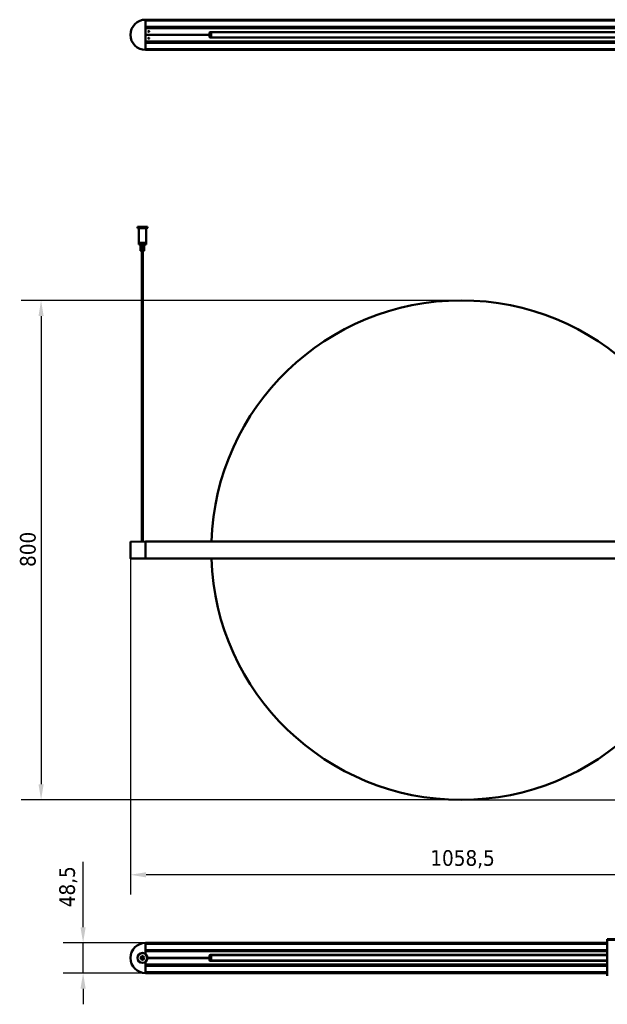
# Model space of a CAD drawing. Header units: millimetres. Extents: x 1386 to 3050, y 986 to 2575.
# Tile 1 of 2: x 1386 to 2326, y 992 to 2569. Entities that reach past the tile are written whole.
import ezdxf

# ---------------------------------------------------------------- set-up
doc = ezdxf.new("R2010")
doc.units = ezdxf.units.MM
doc.header["$LTSCALE"] = 10
doc.layers.add('Quota (ISO)', color=7, linetype='Continuous', lineweight=25)
doc.layers.add('Visibile (ISO)', color=7, linetype='Continuous', lineweight=50)
doc.styles.add('Testo nota (ISO)', font='tahoma.ttf')
doc.dimstyles.new('PENTA', dxfattribs={"dimscale": 10, "dimtxt": 2.5, "dimasz": 2.5, "dimexe": 3.175, "dimexo": 0, "dimgap": 0.762, "dimtad": 1, "dimrnd": 1e-08, "dimtxsty": 'Testo nota (ISO)', "dimcen": 0.09, "dimdle": 10, "dimclrd": 256, "dimclre": 256, "dimclrt": 256, "dimazin": 2, "dimtfac": 0.8, "dimtmove": 0, "dimatfit": 3, "dimfxl": 1, "dimtolj": 1, "dimlwd": -1, "dimlwe": -1, "dimarcsym": 0})

# ---------------------------------------------------------------- blocks, each defined once
blk = doc.blocks.new('*D6')
at = {"layer": 'Defpoints', "color": 0, "transparency": 16777216}
for p in [(1562.9, 1719.7), (2621.4, 1706.5), (1562.9, 1199.7)]:
    blk.add_point(p, dxfattribs=at)
at = {"layer": 'Quota (ISO)', "transparency": 16777216}
for p, q in [((1562.9, 1719.7), (1562.9, 1167.9)), ((2621.4, 1706.5), (2621.4, 1167.9)), ((2596.4, 1199.7), (1587.9, 1199.7))]:
    blk.add_line(p, q, dxfattribs=at)
for points in [[(1587.9, 1203.8), (1587.9, 1195.5), (1562.9, 1199.7)], [(2596.4, 1203.8), (2596.4, 1195.5), (2621.4, 1199.7)]]:
    blk.add_solid(points, dxfattribs=at)
at = {"layer": 'Quota (ISO)', "transparency": 16777216, "insert": (2042.8, 1239.1), "char_height": 25, "attachment_point": 1, "style": 'Testo nota (ISO)'}
blk.add_mtext('\\A1;1058,5', dxfattribs=at)
blk = doc.blocks.new('*D11')
at = {"layer": 'Defpoints', "color": 0, "transparency": 16777216}
for p in [(1587.2, 1090.7), (1487.2, 1042.2), (1587.2, 1042.2)]:
    blk.add_point(p, dxfattribs=at)
at = {"layer": 'Quota (ISO)', "transparency": 16777216}
for p, q in [((1487.2, 1115.7), (1487.2, 1220.2)), ((1587.2, 1090.7), (1455.4, 1090.7)), ((1487.2, 1042.2), (1487.2, 1090.7)), ((1587.2, 1042.2), (1455.4, 1042.2)), ((1487.2, 1017.2), (1487.2, 992.2))]:
    blk.add_line(p, q, dxfattribs=at)
for points in [[(1483, 1115.7), (1491.3, 1115.7), (1487.2, 1090.7)], [(1483, 1017.2), (1491.3, 1017.2), (1487.2, 1042.2)]]:
    blk.add_solid(points, dxfattribs=at)
at = {"layer": 'Quota (ISO)', "transparency": 16777216, "insert": (1463.6, 1180.5), "char_height": 25, "attachment_point": 5, "rotation": 90, "style": 'Testo nota (ISO)'}
blk.add_mtext('\\A1;48,5', dxfattribs=at)
blk = doc.blocks.new('*D12')
at = {"layer": 'Defpoints', "color": 0, "transparency": 16777216}
for p in [(2092.2, 2119.7), (1419.9, 1319.7), (2092.2, 1319.7)]:
    blk.add_point(p, dxfattribs=at)
at = {"layer": 'Quota (ISO)', "transparency": 16777216}
for p, q in [((2092.2, 2119.7), (1388.2, 2119.7)), ((1419.9, 2094.7), (1419.9, 1344.7)), ((2092.2, 1319.7), (1388.2, 1319.7))]:
    blk.add_line(p, q, dxfattribs=at)
for points in [[(1415.8, 2094.7), (1424.1, 2094.7), (1419.9, 2119.7)], [(1415.8, 1344.7), (1424.1, 1344.7), (1419.9, 1319.7)]]:
    blk.add_solid(points, dxfattribs=at)
at = {"layer": 'Quota (ISO)', "transparency": 16777216, "insert": (1386.2, 1692.8), "char_height": 25, "attachment_point": 1, "rotation": 90, "style": 'Testo nota (ISO)'}
blk.add_mtext('\\A1;800', dxfattribs=at)
blk = doc.blocks.new('*D14')
at = {"layer": 'Defpoints', "color": 0, "transparency": 16777216}
for p in [(2615, 2237.6), (2876.2, 2237.6), (2092.2, 1319.7)]:
    blk.add_point(p, dxfattribs=at)
at = {"layer": 'Quota (ISO)', "transparency": 16777216}
for p, q in [((2615, 2237.6), (2907.9, 2237.6)), ((2876.2, 1344.7), (2876.2, 2212.6)), ((2092.2, 1319.7), (2907.9, 1319.7))]:
    blk.add_line(p, q, dxfattribs=at)
for points in [[(2872, 2212.6), (2880.3, 2212.6), (2876.2, 2237.6)], [(2872, 1344.7), (2880.3, 1344.7), (2876.2, 1319.7)]]:
    blk.add_solid(points, dxfattribs=at)
at = {"layer": 'Quota (ISO)', "transparency": 16777216, "insert": (2855.5, 1778.7), "char_height": 25, "width": 417.215, "attachment_point": 5, "rotation": 90, "style": 'Testo nota (ISO)'}
blk.add_mtext('\\A1;H MAX 300', dxfattribs=at)

msp = doc.modelspace()

# ---------------------------------------------------------------- linework, layer by layer
at = {"layer": 'Visibile (ISO)'}
for p, q in [((1587.156, 2569.144), (1587.156, 2569.344)), ((1587.156, 2569.344), (2597.156, 2569.344)), ((1587.156, 2569.144), (1587.156, 2568.148)), ((1587.156, 2521.094), (1587.156, 2569.094)), ((2597.156, 2567.948), (1587.156, 2567.948)), ((1587.156, 2557.74), (2597.156, 2557.74)), ((1587.156, 2557.54), (1587.156, 2556.284)), ((2597.156, 2556.084), (1587.156, 2556.084)), ((1596.958, 2555.758), (1587.156, 2555.844)), ((1588.156, 2555.584), (2596.156, 2555.584)), ((1955.656, 2555.845), (2009.131, 2555.844)), ((2009.131, 2555.844), (2008.906, 2555.619)), ((2011.406, 2555.619), (2008.906, 2555.619)), ((2008.906, 2555.584), (2008.906, 2555.619)), ((2009.131, 2555.844), (2011.181, 2555.844)), ((2011.181, 2555.844), (2173.131, 2555.844)), ((2011.181, 2555.844), (2011.406, 2555.619)), ((2011.406, 2555.584), (2011.406, 2555.619)), ((2173.131, 2555.844), (2172.906, 2555.619)), ((2175.406, 2555.619), (2172.906, 2555.619)), ((2172.906, 2555.584), (2172.906, 2555.619)), ((2173.131, 2555.844), (2175.181, 2555.844)), ((2175.181, 2555.844), (2228.656, 2555.844)), ((2175.181, 2555.844), (2175.406, 2555.619)), ((2175.406, 2555.584), (2175.406, 2555.619)), ((1689.656, 2545.084), (1587.156, 2545.084)), ((1689.656, 2545.084), (1587.156, 2545.084)), ((1591.415, 2550.467), (1592.899, 2550.48)), ((1591.418, 2539.721), (1592.895, 2539.708)), ((1689.656, 2545.084), (1689.656, 2548.584)), ((1689.656, 2541.584), (1689.656, 2545.084)), ((1690.315, 2540.644), (1977.156, 2540.644)), ((1977.156, 2549.544), (1690.376, 2549.544)), ((1690.656, 2549.584), (2493.656, 2549.584)), ((2493.656, 2540.584), (1690.656, 2540.584)), ((2492.156, 2549.344), (1692.156, 2549.345)), ((1692.156, 2540.845), (1692.156, 2549.345)), ((2492.156, 2540.844), (1692.156, 2540.845)), ((1955.656, 2540.595), (1975.156, 2540.594)), ((1977.156, 2549.584), (1977.156, 2549.344)), ((1977.156, 2540.844), (1977.156, 2540.584)), ((2207.156, 2549.344), (2207.156, 2549.584)), ((2493.936, 2549.544), (2207.156, 2549.544)), ((2207.156, 2540.584), (2207.156, 2540.844)), ((2207.156, 2540.644), (2493.997, 2540.644)), ((2209.156, 2540.594), (2228.656, 2540.594)), ((1587.156, 2534.344), (1596.958, 2534.429)), ((1587.156, 2534.104), (2597.156, 2534.104)), ((1587.156, 2533.904), (1587.156, 2532.648)), ((2597.156, 2532.448), (1587.156, 2532.448)), ((1588.156, 2534.584), (2596.156, 2534.584)), ((2031.131, 2534.344), (1955.656, 2534.345)), ((2030.906, 2534.584), (2030.906, 2534.569)), ((2030.906, 2534.569), (2033.406, 2534.569)), ((2031.131, 2534.344), (2030.906, 2534.569)), ((2033.181, 2534.344), (2031.131, 2534.344)), ((2033.181, 2534.344), (2033.406, 2534.569)), ((2151.131, 2534.344), (2033.181, 2534.344)), ((2033.406, 2534.584), (2033.406, 2534.569)), ((2150.906, 2534.584), (2150.906, 2534.569)), ((2150.906, 2534.569), (2153.406, 2534.569)), ((2151.131, 2534.344), (2150.906, 2534.569)), ((2153.181, 2534.344), (2151.131, 2534.344)), ((2153.181, 2534.344), (2153.406, 2534.569)), ((2228.656, 2534.344), (2153.181, 2534.344)), ((2153.406, 2534.584), (2153.406, 2534.569)), ((1587.156, 2522.24), (2597.156, 2522.24)), ((1587.156, 2522.04), (1587.156, 2521.044)), ((1587.156, 2521.044), (1587.156, 2520.844)), ((2597.156, 2520.844), (1587.156, 2520.844)), ((1574.356, 2237.631), (1574.156, 2237.431)), ((1590.156, 2237.431), (1574.156, 2237.431)), ((1574.156, 2235.831), (1574.156, 2237.431)), ((1574.156, 2235.831), (1590.156, 2235.831)), ((1574.356, 2235.631), (1574.156, 2235.831)), ((1574.356, 2237.631), (1589.956, 2237.631)), ((1589.956, 2235.631), (1574.356, 2235.631)), ((1576.156, 2235.631), (1576.156, 2211.831)), ((1576.606, 2234.131), (1576.165, 2234.131)), ((1576.165, 2211.831), (1576.165, 2234.131)), ((1576.606, 2234.131), (1576.606, 2211.831)), ((1588.156, 2235.631), (1588.156, 2211.831)), ((1589.956, 2237.631), (1590.156, 2237.431)), ((1589.956, 2235.631), (1590.156, 2235.831)), ((1590.156, 2235.831), (1590.156, 2237.431)), ((1576.156, 2211.831), (1576.165, 2211.831)), ((1576.356, 2211.631), (1576.156, 2211.831)), ((1588.156, 2211.073), (1576.156, 2211.073)), ((1576.156, 2209.273), (1576.156, 2211.073)), ((1576.156, 2209.273), (1588.156, 2209.273)), ((1576.356, 2209.073), (1576.156, 2209.273)), ((1576.363, 2211.631), (1576.356, 2211.631)), ((1587.956, 2209.073), (1576.356, 2209.073)), ((1576.804, 2211.631), (1576.363, 2211.631)), ((1576.606, 2211.831), (1588.156, 2211.831)), ((1587.956, 2211.631), (1576.804, 2211.631)), ((1577.156, 2211.073), (1577.156, 2211.631)), ((1579.191, 2199.459), (1579.191, 2209.073)), ((1579.357, 2199.403), (1579.357, 2209.073)), ((1579.449, 2209.073), (1579.449, 2199.471)), ((1580.217, 2199.146), (1580.217, 2209.073)), ((1580.727, 2209.073), (1580.727, 2199.471)), ((1581.671, 2199.146), (1581.671, 2209.073)), ((1582.55, 2209.073), (1582.55, 2199.471)), ((1583.31, 2199.146), (1583.31, 2209.073)), ((1584.223, 2209.073), (1584.223, 2199.471)), ((1584.525, 2199.253), (1584.525, 2209.073)), ((1585.106, 2209.073), (1585.106, 2199.471)), ((1585.12, 2199.459), (1585.12, 2209.073)), ((1587.156, 2211.073), (1587.156, 2211.631)), ((1587.956, 2211.631), (1588.156, 2211.831)), ((1587.956, 2209.073), (1588.156, 2209.273)), ((1588.156, 2209.273), (1588.156, 2211.073)), ((1579.554, 2199.073), (1579.264, 2199.363)), ((1579.554, 2199.073), (1584.758, 2199.073)), ((1581.406, 2199.073), (1581.406, 1733.224)), ((1582.906, 2199.073), (1582.906, 1733.237)), ((1584.758, 2199.073), (1585.047, 2199.363)), ((1562.906, 1732.814), (1562.906, 1706.533)), ((1563.154, 1733.064), (1587.156, 1733.274)), ((1587.156, 1733.274), (1587.156, 1733.074)), ((1587.156, 1733.274), (2597.156, 1733.274)), ((1587.156, 1706.274), (1587.156, 1733.074)), ((1587.156, 1733.024), (1587.156, 1706.324)), ((1587.156, 1706.074), (1563.154, 1706.283)), ((1587.156, 1706.274), (1587.156, 1706.074)), ((2597.156, 1706.074), (1587.156, 1706.074)), ((1587.156, 1090.51), (1587.156, 1090.71)), ((1587.156, 1090.71), (2326.006, 1090.71)), ((1587.156, 1090.51), (1587.156, 1089.514)), ((1587.156, 1072.705), (1587.156, 1090.46)), ((2326.006, 1089.314), (1587.156, 1089.314)), ((2615.006, 1096.46), (2326.006, 1096.46)), ((2326.006, 1095.46), (2326.006, 1096.46)), ((2615.006, 1095.46), (2326.006, 1095.46)), ((2326.006, 1095.21), (2326.006, 1037.71)), ((2327.006, 1095.21), (2326.006, 1095.21)), ((1587.156, 1079.106), (2326.006, 1079.106)), ((1587.156, 1078.906), (1587.156, 1077.65)), ((2326.006, 1077.45), (1587.156, 1077.45)), ((1588.302, 1077.2), (1587.156, 1077.21)), ((2326.006, 1077.2), (1588.156, 1077.2)), ((1955.656, 1077.21), (2228.656, 1077.21)), ((1587.156, 1042.46), (1587.156, 1060.215)), ((1590.152, 1066.7), (1689.656, 1066.7)), ((1590.152, 1066.22), (1689.656, 1066.22)), ((1592.156, 1066.22), (1592.156, 1066.7)), ((1689.656, 1066.47), (1592.156, 1066.47)), ((1689.656, 1066.47), (1592.156, 1066.47)), ((1689.656, 1066.7), (1689.656, 1070.2)), ((1689.656, 1066.47), (1689.656, 1066.7)), ((1689.656, 1066.22), (1689.656, 1066.47)), ((1689.656, 1062.72), (1689.656, 1066.22)), ((1977.156, 1070.91), (1689.952, 1070.91)), ((1689.952, 1062.01), (1977.156, 1062.01)), ((1690.656, 1071.2), (2326.006, 1071.2)), ((2326.006, 1061.72), (1690.656, 1061.72)), ((1692.156, 1070.709), (2326.006, 1070.71)), ((1692.156, 1070.709), (1692.156, 1062.209)), ((1692.156, 1062.209), (2326.006, 1062.21)), ((1975.156, 1070.96), (1955.656, 1070.96)), ((1955.656, 1061.96), (1975.156, 1061.96)), ((1977.156, 1071.2), (1977.156, 1070.71)), ((1977.156, 1062.21), (1977.156, 1061.72)), ((2207.156, 1070.71), (2207.156, 1071.2)), ((2326.006, 1070.91), (2207.156, 1070.91)), ((2207.156, 1061.72), (2207.156, 1062.21)), ((2207.156, 1062.01), (2326.006, 1062.01)), ((2228.656, 1070.96), (2209.156, 1070.96)), ((2209.156, 1061.96), (2228.656, 1061.96)), ((2325.893, 1063.71), (2325.893, 1069.21)), ((2325.893, 1069.21), (2326.006, 1069.21)), ((2325.893, 1063.71), (2326.006, 1063.71)), ((1587.156, 1055.71), (1588.302, 1055.72)), ((1587.156, 1055.47), (2326.006, 1055.47)), ((1587.156, 1055.27), (1587.156, 1054.014)), ((2326.006, 1053.814), (1587.156, 1053.814)), ((1587.156, 1043.606), (2326.006, 1043.606)), ((1587.156, 1043.406), (1587.156, 1042.41)), ((1587.156, 1042.411), (1587.156, 1042.21)), ((2326.006, 1042.21), (1587.156, 1042.21)), ((2326.006, 1055.72), (1588.156, 1055.72)), ((2228.656, 1055.71), (1955.656, 1055.71))]:
    msp.add_line(p, q, dxfattribs=at)
for centre, radius in [((1592.156, 2550.584), 0.75), ((1592.156, 2539.584), 0.75), ((1582.156, 1066.46), 8), ((1582.156, 1066.46), 7.8), ((1582.156, 1066.46), 2.9), ((1582.156, 1066.46), 2.7), ((1582.156, 1066.46), 1.23)]:
    msp.add_circle(centre, radius, dxfattribs=at)
for centre, radius, start, end in [((1587.156, 2545.094), 24.25, 90, 270), ((1588.156, 2554.584), 1, 90, 180), ((1596.956, 2555.558), 0.2, 7.334082, 89.5), ((1955.656, 2554.845), 1, 89.99995, 132.315713), ((2228.656, 2554.844), 1, 47.704436, 89.99995), ((1690.656, 2548.584), 1, 90, 180), ((1690.656, 2541.584), 1, 180, 270), ((1955.656, 2539.595), 1, 89.99995, 98.33356), ((1975.156, 2539.594), 1, 81.673127, 89.99995), ((2209.156, 2539.594), 1, 89.99995, 98.246214), ((2228.656, 2539.594), 1, 81.760543, 89.99995), ((1588.156, 2535.584), 1, 180, 270), ((1596.956, 2534.629), 0.2, 270.5, 346.840973), ((1955.656, 2535.345), 1, 229.513497, 269.99995), ((2228.656, 2535.344), 1, 269.99995, 310.507387), ((2092.156, 1719.674), 400, 1.948438, 178.051574), ((1563.156, 1732.814), 0.25, 90.500006, 180.000006), ((1563.156, 1706.533), 0.25, 180.000006, 269.500006), ((2092.156, 1719.674), 400, 181.948438, 358.051574), ((1587.156, 1066.46), 24.25, 90, 270), ((1588.156, 1076.2), 1, 90, 180), ((1955.656, 1076.21), 1, 90.00005, 97.87935), ((2228.656, 1076.21), 1, 82.022327, 90.00005), ((1588.156, 1056.72), 1, 180, 270), ((1690.656, 1070.2), 1, 90, 180), ((1690.656, 1069.97), 1, 109.948444, 180), ((1690.656, 1062.97), 1, 180, 253.739795), ((1690.656, 1062.72), 1, 180, 270), ((1955.656, 1071.96), 1, 229.414948, 270.00005), ((1955.656, 1060.96), 1, 90.00005, 130.486982), ((1975.156, 1071.96), 1, 270.00005, 310.583563), ((1975.156, 1060.96), 1, 49.511526, 90.00005), ((2209.156, 1071.96), 1, 229.43431, 270.00005), ((2209.156, 1060.96), 1, 90.00005, 130.506374), ((2228.656, 1071.96), 1, 270.00005, 310.564201), ((2228.656, 1060.96), 1, 49.492134, 90.00005), ((1955.656, 1056.71), 1, 261.668586, 270.00005), ((2228.656, 1056.71), 1, 270.00005, 278.237287)]:
    msp.add_arc(centre, radius, start, end, dxfattribs=at)
for points, weights in [([(1576.363, 2211.631), (1576.266, 2211.73), (1576.165, 2211.831)], [1, 1.00654829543, 1.01283981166]), ([(1576.606, 2211.831), (1576.707, 2211.73), (1576.804, 2211.631)], [1.01283981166, 1.00654829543, 1])]:
    msp.add_rational_spline(points, weights, degree=2, dxfattribs=at)
for points, knots in [([(1579.504, 2199.146), (1579.455, 2199.189), (1579.406, 2199.231), (1579.312, 2199.316), (1579.269, 2199.356), (1579.217, 2199.412), (1579.199, 2199.435), (1579.192, 2199.453), (1579.191, 2199.456), (1579.191, 2199.459)], [0.3879963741, 0.3879963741, 0.3879963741, 0.3879963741, 0.4115093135, 0.4115093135, 0.4403124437, 0.4403124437, 0.4647163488, 0.4647163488, 0.4710164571, 0.4710164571, 0.4710164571, 0.4710164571]), ([(1579.449, 2199.471), (1579.418, 2199.47), (1579.392, 2199.463), (1579.359, 2199.435), (1579.354, 2199.412), (1579.363, 2199.356), (1579.381, 2199.316), (1579.436, 2199.231), (1579.469, 2199.189), (1579.504, 2199.146)], [0.4909983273, 0.4909983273, 0.4909983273, 0.4909983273, 0.5135241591, 0.5135241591, 0.5379280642, 0.5379280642, 0.5667311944, 0.5667311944, 0.5902441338, 0.5902441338, 0.5902441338, 0.5902441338]), ([(1580.217, 2199.146), (1580.15, 2199.189), (1580.077, 2199.231), (1579.919, 2199.316), (1579.834, 2199.356), (1579.697, 2199.412), (1579.634, 2199.435), (1579.527, 2199.463), (1579.483, 2199.47), (1579.449, 2199.471)], [0.3879963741, 0.3879963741, 0.3879963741, 0.3879963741, 0.4115093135, 0.4115093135, 0.4403124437, 0.4403124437, 0.4647163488, 0.4647163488, 0.4872421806, 0.4872421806, 0.4872421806, 0.4872421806]), ([(1580.727, 2199.471), (1580.661, 2199.47), (1580.595, 2199.463), (1580.472, 2199.435), (1580.418, 2199.412), (1580.326, 2199.356), (1580.285, 2199.316), (1580.236, 2199.231), (1580.223, 2199.189), (1580.217, 2199.146)], [0.4909983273, 0.4909983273, 0.4909983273, 0.4909983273, 0.5135241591, 0.5135241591, 0.5379280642, 0.5379280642, 0.5667311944, 0.5667311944, 0.5902441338, 0.5902441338, 0.5902441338, 0.5902441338]), ([(1581.671, 2199.146), (1581.611, 2199.189), (1581.543, 2199.231), (1581.381, 2199.316), (1581.285, 2199.356), (1581.117, 2199.412), (1581.032, 2199.435), (1580.87, 2199.463), (1580.794, 2199.47), (1580.727, 2199.471)], [0.3879963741, 0.3879963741, 0.3879963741, 0.3879963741, 0.4115093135, 0.4115093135, 0.4403124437, 0.4403124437, 0.4647163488, 0.4647163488, 0.4872421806, 0.4872421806, 0.4872421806, 0.4872421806]), ([(1582.55, 2199.471), (1582.475, 2199.47), (1582.394, 2199.463), (1582.228, 2199.435), (1582.145, 2199.412), (1581.988, 2199.356), (1581.903, 2199.316), (1581.769, 2199.231), (1581.715, 2199.189), (1581.671, 2199.146)], [0.4909983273, 0.4909983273, 0.4909983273, 0.4909983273, 0.5135241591, 0.5135241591, 0.5379280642, 0.5379280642, 0.5667311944, 0.5667311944, 0.5902441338, 0.5902441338, 0.5902441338, 0.5902441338]), ([(1583.31, 2199.146), (1583.281, 2199.189), (1583.242, 2199.231), (1583.139, 2199.316), (1583.069, 2199.356), (1582.934, 2199.412), (1582.859, 2199.435), (1582.704, 2199.463), (1582.626, 2199.47), (1582.55, 2199.471)], [0.3879963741, 0.3879963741, 0.3879963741, 0.3879963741, 0.4115093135, 0.4115093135, 0.4403124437, 0.4403124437, 0.4647163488, 0.4647163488, 0.4872421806, 0.4872421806, 0.4872421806, 0.4872421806]), ([(1584.223, 2199.471), (1584.167, 2199.47), (1584.102, 2199.463), (1583.957, 2199.435), (1583.876, 2199.412), (1583.714, 2199.356), (1583.618, 2199.316), (1583.45, 2199.231), (1583.376, 2199.189), (1583.31, 2199.146)], [0.4909983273, 0.4909983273, 0.4909983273, 0.4909983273, 0.5135241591, 0.5135241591, 0.5379280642, 0.5379280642, 0.5667311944, 0.5667311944, 0.5902441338, 0.5902441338, 0.5902441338, 0.5902441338]), ([(1584.508, 2199.146), (1584.52, 2199.189), (1584.527, 2199.231), (1584.521, 2199.316), (1584.505, 2199.356), (1584.453, 2199.412), (1584.417, 2199.435), (1584.329, 2199.463), (1584.277, 2199.47), (1584.223, 2199.471)], [0.3879963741, 0.3879963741, 0.3879963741, 0.3879963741, 0.4115093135, 0.4115093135, 0.4403124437, 0.4403124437, 0.4647163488, 0.4647163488, 0.4872421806, 0.4872421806, 0.4872421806, 0.4872421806]), ([(1585.106, 2199.471), (1585.091, 2199.47), (1585.067, 2199.463), (1584.997, 2199.435), (1584.951, 2199.412), (1584.845, 2199.356), (1584.774, 2199.316), (1584.636, 2199.231), (1584.571, 2199.189), (1584.508, 2199.146)], [0.4909983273, 0.4909983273, 0.4909983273, 0.4909983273, 0.5135241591, 0.5135241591, 0.5379280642, 0.5379280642, 0.5667311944, 0.5667311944, 0.5902441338, 0.5902441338, 0.5902441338, 0.5902441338]), ([(1585.047, 2199.363), (1585.056, 2199.371), (1585.064, 2199.379), (1585.095, 2199.412), (1585.112, 2199.435), (1585.123, 2199.463), (1585.119, 2199.47), (1585.106, 2199.471)], [0.4332333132, 0.4332333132, 0.4332333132, 0.4332333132, 0.4403124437, 0.4403124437, 0.4647163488, 0.4647163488, 0.4872421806, 0.4872421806, 0.4872421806, 0.4872421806])]:
    msp.add_open_spline(points, degree=3, knots=knots, dxfattribs=at)

# ---------------------------------------------------------------- dimensions: what is measured, and where the dimension line sits
at = {"layer": 'Quota (ISO)'}
dim = msp.add_linear_dim(base=(2876.167, 2237.631), p1=(2092.156, 1319.674), p2=(2615.006, 2237.631), angle=90, text='H MAX 300', dimstyle='PENTA', override={"dimatfit": 1}, dxfattribs=at)
dim.commit()
dim.dimension.update_dxf_attribs({"geometry": '*D14', "text_midpoint": (2855.527, 1778.653)})
for base, p1, p2, angle, override, picture, middle in [((1419.94, 1319.674), (2092.156, 2119.674), (2092.156, 1319.674), 90, {"dimgap": 0.762, "dimdec": 2, "dimtol": 0, "dimlim": 0, "dimtp": 0, "dimtm": 0, "dimtdec": 2, "dimtofl": 0, "dimatfit": 1}, '*D12', (1419.94, 1719.674)), ((1562.906, 1199.674), (2621.406, 1706.533), (1562.906, 1719.674), 180, {"dimgap": 0.762, "dimdec": 2, "dimtol": 0, "dimlim": 0, "dimtp": 0, "dimtm": 0, "dimtdec": 2, "dimtofl": 0, "dimatfit": 1}, '*D6', (2092.156, 1199.674)), ((1487.156, 1042.21), (1587.156, 1090.71), (1587.156, 1042.21), 270, {"dimatfit": 1}, '*D11', (1487.156, 1180.457))]:
    dim = msp.add_linear_dim(base=base, p1=p1, p2=p2, angle=angle, dimstyle='PENTA', override=override, dxfattribs=at)
    dim.commit()
    dim.dimension.update_dxf_attribs({"geometry": picture, "text_midpoint": middle, "dimtype": 160})

doc.saveas('drawing.dxf')
